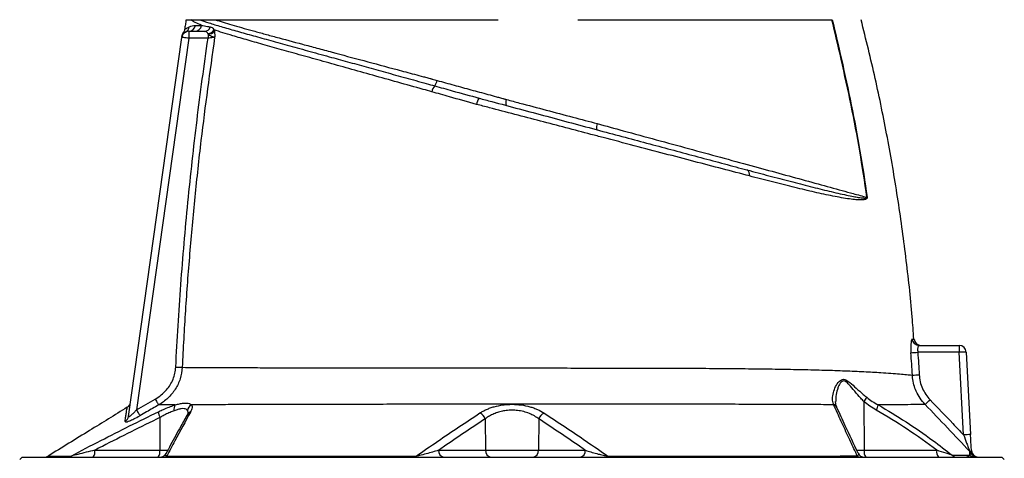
# Model space of a CAD drawing. Extents: x -35 to 1192, y 7 to 1887.
# Tile 13 of 14: x 710 to 1133, y 1401 to 1589. Entities that reach past the tile are written whole.
import ezdxf

# ---------------------------------------------------------------- set-up
doc = ezdxf.new("R2010")
doc.units = 0
doc.layers.get('0').update_dxf_attribs({"linetype": 'CONTINUOUS'})

msp = doc.modelspace()

# ---------------------------------------------------------------- linework, layer by layer
at = {"color": 7, "linetype": 'CONTINUOUS'}
for p, q in [((782.86, 1584.49), (789.6, 1584.49)), ((782.86, 1584.49), (782.86, 1581.49)), ((791.18, 1583.21), (791.07, 1583.48)), ((791.18, 1583.21), (791.18, 1581.49)), ((793.77, 1585.08), (793.88, 1584.54)), ((756.99, 1418.99), (779.89, 1581.9)), ((782.86, 1581.49), (760.42, 1421.86)), ((779.89, 1581.91), (779.88, 1581.89)), ((791.18, 1581.49), (782.86, 1581.49)), ((906.92, 1555.95), (907.26, 1555.86)), ((1096.58, 1449.49), (1113.9, 1449.49)), ((1113.9, 1449.49), (1113.9, 1446.54)), ((1113.9, 1446.54), (1096.08, 1446.54)), ((1115.76, 1411.05), (1113.9, 1446.54)), ((1116.9, 1446.64), (1118.76, 1411.16)), ((760.42, 1421.86), (768.5, 1426.46)), ((1059.9, 1424.02), (1059.83, 1424.22)), ((1072.95, 1425.4), (1073.05, 1404.43)), ((770.52, 1418.53), (770.45, 1404.43)), ((910.23, 1417.94), (910.4, 1404.43)), ((933.27, 1417.94), (933.1, 1404.43)), ((742.52, 1404.43), (770.45, 1404.43)), ((770.45, 1404.43), (773.94, 1404.43)), ((890.22, 1404.43), (910.4, 1404.43)), ((910.4, 1404.43), (933.1, 1404.43)), ((933.1, 1404.43), (953.25, 1404.43)), ((1069.78, 1404.43), (1073.05, 1404.43)), ((1073.05, 1404.43), (1104.21, 1404.43)), ((711.25, 1401.49), (710.25, 1400.49)), ((711.25, 1401.49), (1132.25, 1401.49)), ((1133.25, 1400.49), (1132.25, 1401.49))]:
    msp.add_line(p, q, dxfattribs=at)
at = {"color": 7, "linetype": 'CONTINUOUS', "flags": 128}
for points in [[(782.86, 1581.49), (782.28, 1581.57), (781.72, 1581.65), (781.21, 1581.72), (780.76, 1581.78), (780.39, 1581.83), (780.11, 1581.87), (779.94, 1581.9), (779.89, 1581.9)], [(777.32, 1440.22), (777.75, 1440.2), (778.17, 1440.18), (778.58, 1440.16), (778.96, 1440.14), (779.3, 1440.13), (779.6, 1440.11), (779.86, 1440.1), (780.06, 1440.09)], [(768.5, 1426.46), (768.75, 1426.02), (769, 1425.58), (769.23, 1425.18), (769.44, 1424.81), (769.62, 1424.49), (769.77, 1424.23), (769.88, 1424.03), (769.95, 1423.9)], [(760.42, 1421.86), (760.68, 1421.42), (760.93, 1420.98), (761.16, 1420.57), (761.37, 1420.2), (761.55, 1419.88), (761.7, 1419.62), (761.82, 1419.43), (761.89, 1419.31)], [(880.29, 1401.49), (880.34, 1401.49), (880.38, 1401.51), (880.42, 1401.55), (880.46, 1401.59), (880.5, 1401.65), (880.54, 1401.72), (880.57, 1401.81), (880.61, 1401.91)], [(963.21, 1401.49), (963.17, 1401.49), (963.12, 1401.51), (963.08, 1401.55), (963.04, 1401.59), (963, 1401.65), (962.97, 1401.72), (962.93, 1401.81), (962.89, 1401.9)]]:
    msp.add_lwpolyline(points, dxfattribs=at)
at = {"color": 7, "linetype": 'CONTINUOUS'}
for centre, radius, start, end in [((780.17, 1586.77), 2.93, 297.0306, 352.4087), ((782.82, 1587.42), 2.94, 270.7463, 352.5312), ((785.47, 1587.39), 2.9, 271.2277, 353.3971), ((789.52, 1587.23), 2.75, 271.5745, 342.1008), ((782.86, 1581.49), 3, 90, 172), ((782.96, 1582.25), 3, 143.4229, 172.0018), ((790.68, 1587.24), 3.77, 275.9599, 325.0648), ((790.92, 1587.17), 3.97, 273.8698, 318.3877), ((893.15, 1557.22), 5.98, 140.1861, 167.5264), ((883.14, 1564.86), 6.62, 324.8544, 347.0424), ((912.47, 1552.21), 6.02, 143.8276, 171.4575), ((922.87, 1553.71), 3.84, 157.1781, 195.7693), ((961.98, 1543.29), 3.89, 156.832, 196.3062), ((1021.58, 1522.96), 2.26, 343.6891, 60.3787), ((1075.39, 1499.45), 13.74, 94.4284, 94.8287), ((1096.59, 1452.47), 2.99, 184.1619, 269.7896), ((1097.45, 1452.49), 3, 184.3854, 269.5595), ((1113.9, 1446.49), 3, 3, 90), ((1091.27, 1508.79), 62.44, 271.7144, 274.4188), ((1116.9, 1403.65), 43, 90.0031, 93.9987), ((1092.62, 1499.04), 62.29, 271.0305, 273.742), ((1067.11, 1430.45), 7.72, 319.1815, 335.2745), ((1048.69, 1480.2), 75.47, 312.0371, 314.2717), ((754.87, 1425.46), 3, 301.6568, 351.9998), ((779.41, 1422.17), 2.92, 142.4842, 194.5441), ((785.44, 1421.26), 3.07, 117.5595, 176.095), ((1059.21, 1422.06), 2.25, 25.0265, 74.0393), ((1059.28, 1421.83), 2.27, 25.6, 74.2623), ((1073.15, 1424.79), 5.99, 328.6399, 352.0223), ((754.11, 1419.41), 2.91, 298.7339, 351.8274), ((774.88, 1420.96), 4.99, 179.1275, 209.1426), ((784.41, 1418.6), 2.41, 108.0929, 149.8682), ((906.27, 1416.68), 4.16, 17.6332, 65.6075), ((937.23, 1416.67), 4.16, 114.3491, 162.3407), ((1118.76, 1368.13), 43.03, 90.0046, 93.9972), ((739.11, 1403.76), 3.48, 319.2953, 11.1945), ((767.03, 1403.76), 3.48, 319.2951, 11.1947), ((892.86, 1404.1), 2.66, 172.6994, 258.7747), ((913.04, 1404.1), 2.66, 172.6992, 258.775), ((930.46, 1404.1), 2.66, 281.2253, 7.3005), ((950.61, 1404.1), 2.66, 281.2253, 7.3005), ((1076.46, 1403.76), 3.48, 168.8055, 220.7053), ((1107.63, 1403.76), 3.48, 168.8061, 220.7047), ((720.9, 1404.49), 3, 270.0004, 301.6739), ((730.83, 1404.23), 2.75, 270.099, 302.9812), ((770.52, 1404.49), 3, 270.003, 332.7628), ((772.26, 1403.32), 1.83, 270.8457, 310.0998), ((1071.39, 1403.35), 1.86, 226.2512, 268.9048), ((1073.15, 1404.49), 3, 204.8649, 270), ((1112.85, 1404.25), 2.77, 225.63, 269.7594), ((1116.26, 1401.89), 2.98, 25.8978, 43.8293), ((1120.59, 1404.43), 2.95, 223.5063, 269.9312), ((1121.64, 1404.48), 3, 205.5211, 269.9827), ((1122.11, 1404.49), 3, 183, 270)]:
    msp.add_arc(centre, radius, start, end, dxfattribs=at)
for points, knots in [([(781.75, 1589.49), (781.64, 1588.79), (781.42, 1587.39), (781.2, 1586), (781.09, 1585.3)], [0, 0, 0, 0, 0.500006, 1, 1, 1, 1]), ([(781.15, 1585.38), (781.2, 1585.41), (781.32, 1585.5), (782.47, 1586.08), (783.07, 1586.38)], [0, 0, 0, 0, 0.47879, 1, 1, 1, 1]), ([(781.75, 1589.49), (781.76, 1589.49), (781.77, 1589.49), (781.79, 1589.49), (781.83, 1589.49), (781.87, 1589.49), (781.93, 1589.49), (781.99, 1589.49), (782.06, 1589.49), (782.15, 1589.49), (782.24, 1589.49), (782.35, 1589.49), (782.46, 1589.49), (782.58, 1589.49), (782.72, 1589.49), (782.86, 1589.49), (783.01, 1589.49), (783.18, 1589.49), (783.35, 1589.49), (783.53, 1589.49), (783.66, 1589.49), (783.73, 1589.49)], [0, 0, 0, 0, 0.052847, 0.105648, 0.158408, 0.211131, 0.263819, 0.316478, 0.36911, 0.421719, 0.47431, 0.526885, 0.579449, 0.632005, 0.684557, 0.737109, 0.789665, 0.842228, 0.894803, 0.947392, 1, 1, 1, 1]), ([(783.07, 1586.38), (783.12, 1586.41), (783.5, 1586.6), (784.32, 1586.93), (785.26, 1587), (785.73, 1587.04)], [0, 0, 0, 0, 0.0610169, 0.5298387, 1, 1, 1, 1]), ([(783.74, 1589.49), (783.79, 1589.49), (783.89, 1589.49), (784.06, 1589.49), (784.23, 1589.49), (784.42, 1589.49), (784.61, 1589.49), (784.82, 1589.49), (785.03, 1589.49), (785.3, 1589.49), (785.65, 1589.49), (786.07, 1589.49), (786.51, 1589.49), (786.96, 1589.49), (787.29, 1589.49), (787.45, 1589.49)], [0, 0, 0, 0, 0.062765, 0.125378, 0.187847, 0.250181, 0.312385, 0.374469, 0.43644, 0.498305, 0.604244, 0.707336, 0.807625, 0.905162, 1, 1, 1, 1]), ([(788.35, 1587.05), (787.34, 1587.47), (786.45, 1587.86), (785.29, 1588.46), (784.93, 1588.66), (784.28, 1589.06), (783.99, 1589.27), (783.74, 1589.48)], [0, 0, 0, 0, 0.5, 0.5, 0.75, 0.75, 1, 1, 1, 1]), ([(785.73, 1587.04), (786.25, 1587.04), (787.05, 1587.05), (788.01, 1587.05), (788.35, 1587.05)], [0, 0, 0, 0, 0.641626, 1, 1, 1, 1]), ([(787.45, 1589.49), (787.68, 1589.49), (788.14, 1589.49), (788.83, 1589.49), (789.52, 1589.49), (789.98, 1589.49), (790.21, 1589.49)], [0, 0, 0, 0, 0.256856, 0.509136, 0.756848, 1, 1, 1, 1]), ([(787.45, 1589.49), (788.75, 1589.04), (791.34, 1588.15), (796.64, 1586.56), (802.75, 1584.8), (809.59, 1582.88), (817.01, 1580.82), (825.1, 1578.58), (833.84, 1576.16), (842.54, 1573.77), (851, 1571.43), (859.08, 1569.2), (867.44, 1566.89), (876.06, 1564.5), (883.14, 1562.55), (887.34, 1561.39), (888.56, 1561.05)], [0, 0, 0, 0, 0.0874123, 0.175009, 0.2624201, 0.3430614, 0.4220241, 0.5012667, 0.5805147, 0.6594847, 0.7222022, 0.7849874, 0.8477066, 0.9109724, 0.9742386, 1, 1, 1, 1]), ([(788.35, 1587.05), (788.78, 1586.97), (789.91, 1586.76), (791.28, 1586.53), (792.14, 1586.39)], [0, 0, 0, 0, 0.3742472, 1, 1, 1, 1]), ([(790.21, 1589.49), (790.38, 1589.49), (790.93, 1589.49), (791.87, 1589.49), (793.04, 1589.49), (793.85, 1589.49), (794.26, 1589.49)], [0, 0, 0, 0, 0.134391, 0.418341, 0.706868, 1, 1, 1, 1]), ([(792.14, 1586.39), (792.28, 1586.36), (792.67, 1586.26), (793.22, 1585.92), (793.59, 1585.35), (793.77, 1585.08)], [0, 0, 0, 0, 0.221219, 0.629109, 1, 1, 1, 1]), ([(794.26, 1589.49), (794.43, 1589.49), (794.75, 1589.49), (795.25, 1589.49), (795.75, 1589.49), (796.26, 1589.49), (796.79, 1589.49), (797.32, 1589.49), (797.86, 1589.49), (798.4, 1589.49), (798.96, 1589.49), (799.52, 1589.49), (800.1, 1589.49), (801.65, 1589.49), (804.29, 1589.49), (808.25, 1589.49), (812.49, 1589.49), (817.02, 1589.49), (821.82, 1589.49), (826.87, 1589.49), (832.17, 1589.49), (837.73, 1589.49), (843.51, 1589.49), (849.54, 1589.49), (855.76, 1589.49), (860.66, 1589.49), (864.08, 1589.49), (865.97, 1589.49), (867.87, 1589.49), (869.78, 1589.49), (871.7, 1589.49), (873.63, 1589.49), (874.93, 1589.49), (875.58, 1589.49)], [0, 0, 0, 0, 0.0102993, 0.0205958, 0.0308902, 0.0411832, 0.0514754, 0.0617677, 0.0720607, 0.0823551, 0.0926516, 0.1029509, 0.1132539, 0.123561, 0.1852491, 0.2469823, 0.3088885, 0.3707352, 0.4328642, 0.4950081, 0.5572516, 0.6195486, 0.6825026, 0.7453932, 0.808835, 0.8722821, 0.8905187, 0.9087516, 0.9269848, 0.9452223, 0.963468, 0.9817259, 1, 1, 1, 1]), ([(794.26, 1589.49), (795.33, 1589.11), (796.46, 1588.74), (798.85, 1588.01), (800.1, 1587.63), (804.07, 1586.49), (806.96, 1585.68), (810.9, 1584.6), (811.71, 1584.38), (813.35, 1583.93), (814.19, 1583.7), (816.74, 1583), (818.5, 1582.53), (823.92, 1581.06), (827.74, 1580.03), (833.79, 1578.4), (835.85, 1577.84), (839.03, 1576.99), (840.11, 1576.7), (842.27, 1576.11), (843.36, 1575.82), (848.85, 1574.34), (853.37, 1573.13), (862.69, 1570.63), (867.47, 1569.34), (874.85, 1567.36), (877.35, 1566.69), (881.14, 1565.67), (882.41, 1565.33), (884.32, 1564.82), (885.28, 1564.56), (886.4, 1564.26), (886.88, 1564.13), (887.2, 1564.05), (887.36, 1564), (887.52, 1563.96)], [0, 0, 0, 0, 0.0625, 0.0625, 0.125, 0.125, 0.25, 0.25, 0.28125, 0.28125, 0.3125, 0.3125, 0.375, 0.375, 0.5, 0.5, 0.5625, 0.5625, 0.59375, 0.59375, 0.625, 0.625, 0.75, 0.75, 0.875, 0.875, 0.9375, 0.9375, 0.96875, 0.96875, 0.984375, 0.992187, 0.996094, 0.996094, 1, 1, 1, 1]), ([(875.58, 1589.49), (875.85, 1589.49), (876.4, 1589.49), (877.22, 1589.49), (878.05, 1589.49), (878.87, 1589.49), (879.7, 1589.49), (880.53, 1589.49), (881.37, 1589.49), (882.2, 1589.49), (883.04, 1589.49), (883.89, 1589.49), (886.17, 1589.49), (889.94, 1589.49), (895.24, 1589.49), (900.61, 1589.49), (904.75, 1589.49), (907.64, 1589.49), (909.29, 1589.49), (910.92, 1589.49), (912.56, 1589.49), (914.19, 1589.49), (915.27, 1589.49), (915.81, 1589.49)], [0, 0, 0, 0, 0.021224, 0.0424352, 0.0636362, 0.0848294, 0.1060174, 0.1272025, 0.1483873, 0.1695743, 0.1907659, 0.2119646, 0.2331729, 0.3633143, 0.4933832, 0.6255694, 0.757735, 0.7981351, 0.8385033, 0.8788567, 0.9192126, 0.959588, 1, 1, 1, 1]), ([(949.96, 1589.49), (950.38, 1589.49), (951.24, 1589.49), (952.52, 1589.49), (953.8, 1589.49), (955.07, 1589.49), (956.34, 1589.49), (957.61, 1589.49), (958.88, 1589.49), (960.15, 1589.49), (961.41, 1589.49), (962.67, 1589.49), (963.93, 1589.49), (965.19, 1589.49), (968.75, 1589.49), (974.56, 1589.49), (982.51, 1589.49), (990.3, 1589.49), (997.91, 1589.49), (1005.32, 1589.49), (1012.49, 1589.49), (1019.41, 1589.49), (1026.07, 1589.49), (1032.43, 1589.49), (1038.48, 1589.49), (1044.2, 1589.49), (1048.3, 1589.49), (1051, 1589.49), (1052.44, 1589.49), (1053.85, 1589.49), (1055.22, 1589.49), (1056.57, 1589.49), (1057.89, 1589.49), (1058.74, 1589.49), (1059.16, 1589.49)], [0, 0, 0, 0, 0.009539, 0.019075, 0.02861, 0.038144, 0.047677, 0.057211, 0.066746, 0.076283, 0.085822, 0.095364, 0.104909, 0.114459, 0.124013, 0.186218, 0.248355, 0.310652, 0.373016, 0.435522, 0.497964, 0.560535, 0.623167, 0.685915, 0.748593, 0.811367, 0.874209, 0.892205, 0.910185, 0.928154, 0.946115, 0.964074, 0.982034, 1, 1, 1, 1]), ([(1074.24, 1513.15), (1073.25, 1519.78), (1071.29, 1533.05), (1067.5, 1552.83), (1063.4, 1571.63), (1060.58, 1583.84), (1059.16, 1589.49), (1059.16, 1589.49)], [0, 0, 0, 0, 0.258568, 0.517113, 0.775633, 0.999999, 1, 1, 1, 1]), ([(1059.28, 1589.49), (1059.28, 1589.49), (1060.68, 1583.86), (1063.49, 1571.64), (1067.59, 1552.85), (1071.38, 1533.07), (1073.35, 1519.79), (1074.33, 1513.15)], [0, 0, 0, 0, 0.000001, 0.224038, 0.482641, 0.741299, 1, 1, 1, 1]), ([(1094.36, 1452.25), (1094.14, 1455.41), (1093.33, 1467.2), (1091.05, 1487.54), (1087.54, 1513.25), (1083.13, 1538.82), (1077.96, 1564.27), (1073.82, 1581.08), (1071.75, 1589.49)], [0, 0, 0, 0, 0.068231, 0.25452, 0.440793, 0.627098, 0.813484, 1, 1, 1, 1]), ([(779.94, 1582.26), (779.94, 1582.3), (779.96, 1582.44), (779.99, 1582.66), (779.99, 1582.64), (779.99, 1582.63)], [0, 0, 0, 0, 0.2157464, 0.7377048, 1, 1, 1, 1]), ([(781.09, 1585.39), (781.06, 1585.22), (781, 1584.85), (780.8, 1584.39), (780.61, 1584.14), (780.55, 1584.04)], [0, 0, 0, 0, 0.358354, 0.761632, 1, 1, 1, 1]), ([(781.5, 1584.16), (781.35, 1584.1), (780.84, 1583.9), (780.53, 1584.04), (780.57, 1584.02), (780.58, 1584.02)], [0, 0, 0, 0, 0.261187, 0.85216, 1, 1, 1, 1]), ([(791.07, 1583.48), (790.94, 1583.72), (790.67, 1584.2), (790.15, 1584.46), (789.74, 1584.48), (789.6, 1584.49)], [0, 0, 0, 0, 0.374335, 0.771937, 1, 1, 1, 1]), ([(793.99, 1581.88), (793.99, 1581.88), (793.97, 1581.89), (793.86, 1581.9), (793.67, 1581.95), (793.35, 1582.03), (793.03, 1582.13), (792.48, 1582.34), (791.81, 1582.67), (791.37, 1583.05), (791.18, 1583.21)], [0, 0, 0, 0, 0.003678, 0.028035, 0.199677, 0.26584, 0.398445, 0.530976, 0.796973, 1, 1, 1, 1]), ([(887.31, 1558.51), (886.09, 1558.85), (881.15, 1560.23), (872.62, 1562.61), (861.93, 1565.6), (851.63, 1568.49), (841.77, 1571.25), (832.44, 1573.85), (823.7, 1576.3), (815.61, 1578.59), (808.22, 1580.7), (802.25, 1582.45), (797.43, 1583.9), (794.99, 1584.68), (793.77, 1585.08)], [0, 0, 0, 0, 0.030225, 0.122394, 0.214849, 0.307291, 0.399443, 0.491868, 0.584612, 0.677344, 0.76975, 0.864043, 0.932022, 1, 1, 1, 1]), ([(793.88, 1584.54), (793.93, 1584.23), (794, 1583.68), (794.03, 1582.88), (794.02, 1582.37), (794.01, 1582.1), (794, 1582.02), (794, 1581.95), (793.99, 1581.91), (793.99, 1581.89), (793.99, 1581.88)], [0, 0, 0, 0, 0.373727, 0.680008, 0.88258, 0.927802, 0.957274, 0.975591, 0.994624, 1, 1, 1, 1]), ([(777.32, 1440.22), (777.89, 1452.04), (778.61, 1463.85), (780.35, 1487.46), (781.36, 1499.25), (783.69, 1522.8), (784.99, 1534.56), (787.88, 1558.05), (789.47, 1569.78), (791.18, 1581.49)], [0, 0, 0, 0, 0.25, 0.25, 0.5, 0.5, 0.75, 0.75, 1, 1, 1, 1]), ([(793.99, 1581.88), (791.94, 1567.14), (788.76, 1544.31), (785.42, 1513.29), (783.19, 1488.93), (781.35, 1464.53), (780.49, 1448.24), (780.06, 1440.09)], [0, 0, 0, 0, 0.313351, 0.484994, 0.656686, 0.828317, 1, 1, 1, 1]), ([(793.99, 1581.88), (793.94, 1581.88), (793.72, 1581.85), (793.16, 1581.77), (792.24, 1581.63), (791.54, 1581.54), (791.18, 1581.49)], [0, 0, 0, 0, 0.096873, 0.394342, 0.696268, 1, 1, 1, 1]), ([(888.56, 1561.05), (891.06, 1560.35), (897.34, 1558.59), (903.76, 1556.82), (907.61, 1555.76)], [0, 0, 0, 0, 0.399668, 1, 1, 1, 1]), ([(889.59, 1563.38), (890.79, 1563.04), (892, 1562.71), (894.42, 1562.04), (895.63, 1561.71), (899.27, 1560.71), (901.7, 1560.04), (906.55, 1558.71), (908.97, 1558.04), (912.61, 1557.04), (913.82, 1556.71), (915.63, 1556.21), (916.23, 1556.04), (917.14, 1555.79), (917.44, 1555.71), (917.9, 1555.59), (918.05, 1555.54), (918.35, 1555.46), (918.5, 1555.42), (918.65, 1555.38)], [0, 0, 0, 0, 0.125, 0.125, 0.25, 0.25, 0.5, 0.5, 0.75, 0.75, 0.875, 0.875, 0.9375, 0.9375, 0.96875, 0.96875, 0.984375, 0.984375, 1, 1, 1, 1]), ([(906.51, 1553.1), (902.62, 1554.18), (896.15, 1555.98), (889.82, 1557.79), (887.31, 1558.51)], [0, 0, 0, 0, 0.602635, 1, 1, 1, 1]), ([(1023.75, 1522.33), (1019.9, 1523.34), (1012.2, 1525.36), (1000, 1528.56), (987.37, 1531.88), (974.33, 1535.3), (963.69, 1538.1), (953.87, 1540.68), (944.91, 1543.03), (933.98, 1545.9), (923, 1548.78), (913.83, 1551.18), (908.36, 1552.62), (906.51, 1553.1)], [0, 0, 0, 0, 0.112037, 0.224543, 0.337106, 0.449416, 0.561286, 0.604224, 0.691895, 0.779822, 0.867766, 0.955458, 1, 1, 1, 1]), ([(907.61, 1555.76), (909.41, 1555.28), (915.15, 1553.74), (924.89, 1551.13), (936.88, 1547.92), (948.91, 1544.7), (960.57, 1541.57), (971.69, 1538.59), (982.26, 1535.76), (992.69, 1532.96), (1002.97, 1530.21), (1013.07, 1527.5), (1019.49, 1525.78), (1022.7, 1524.92)], [0, 0, 0, 0, 0.044444, 0.141281, 0.238114, 0.337805, 0.437499, 0.529606, 0.621846, 0.714024, 0.809327, 0.904705, 1, 1, 1, 1]), ([(918.65, 1555.38), (918.65, 1555.38), (918.88, 1555.38), (919.1, 1555.29), (919.32, 1555.2)], [0, 0, 0, 0, 0.000077, 1, 1, 1, 1]), ([(919.32, 1555.2), (921.23, 1554.69), (930.75, 1552.17), (943.78, 1548.71), (954.9, 1545.75), (958.4, 1544.82)], [0, 0, 0, 0, 0.146169, 0.730844, 1, 1, 1, 1]), ([(958.4, 1544.82), (962.11, 1543.8), (970.66, 1541.47), (983.78, 1537.9), (997.76, 1534.08), (1011.36, 1530.37), (1024.36, 1526.81), (1036.54, 1523.48), (1047.98, 1520.35), (1058.64, 1517.43), (1067.4, 1515.03), (1072.28, 1513.68), (1074.24, 1513.15)], [0, 0, 0, 0, 0.080022, 0.184474, 0.288926, 0.396404, 0.503881, 0.60847, 0.71306, 0.820692, 0.928325, 1, 1, 1, 1]), ([(1022.7, 1524.92), (1025.87, 1524.08), (1032.26, 1522.38), (1041.32, 1520), (1049.97, 1517.77), (1058.06, 1515.77), (1064.15, 1514.38), (1068.21, 1513.54), (1070.31, 1513.16), (1071.67, 1512.96), (1072.57, 1512.86), (1073.16, 1512.83), (1073.55, 1512.83), (1073.84, 1512.85), (1074.03, 1512.89), (1074.16, 1512.95), (1074.22, 1513.01), (1074.24, 1513.06), (1074.24, 1513.09), (1074.24, 1513.12), (1074.24, 1513.14), (1074.24, 1513.15)], [0, 0, 0, 0, 0.155835, 0.314091, 0.472711, 0.631278, 0.789462, 0.85913, 0.905635, 0.936735, 0.957589, 0.97162, 0.981095, 0.987523, 0.993436, 0.996554, 0.998227, 0.998767, 0.999234, 0.999647, 1, 1, 1, 1]), ([(1074.33, 1513.15), (1074.34, 1513.11), (1074.34, 1513.03), (1074.33, 1512.9), (1074.27, 1512.75), (1074.16, 1512.59), (1073.97, 1512.44), (1073.71, 1512.31), (1073.34, 1512.19), (1072.78, 1512.09), (1071.93, 1512.02), (1070.62, 1512.03), (1068.61, 1512.19), (1064.69, 1512.72), (1058.74, 1513.8), (1050.78, 1515.54), (1042.24, 1517.61), (1033.25, 1519.87), (1026.9, 1521.51), (1023.75, 1522.33)], [0, 0, 0, 0, 0.00149, 0.00326, 0.005623, 0.009363, 0.015823, 0.022557, 0.03228, 0.04649, 0.067432, 0.098496, 0.1448, 0.214049, 0.371366, 0.529123, 0.686997, 0.844475, 1, 1, 1, 1]), ([(1093.61, 1452.26), (1093.56, 1452.23), (1093.42, 1452.15), (1093.23, 1451.44), (1093.09, 1450.11), (1093.04, 1448.36), (1093.11, 1447.04), (1093.14, 1446.38)], [0, 0, 0, 0, 0.142907, 0.35668, 0.569777, 0.784352, 1, 1, 1, 1]), ([(1093.61, 1452.26), (1093.86, 1452.26), (1094.35, 1452.26), (1094.42, 1452.26), (1094.45, 1452.26)], [0, 0, 0, 0, 0.4991061, 1, 1, 1, 1]), ([(1096.58, 1449.49), (1096.52, 1449.47), (1096.38, 1449.44), (1096.19, 1449.08), (1096.04, 1448.42), (1095.98, 1447.53), (1096.05, 1446.87), (1096.08, 1446.54)], [0, 0, 0, 0, 0.14656, 0.363911, 0.577016, 0.788365, 1, 1, 1, 1]), ([(768.5, 1426.46), (769.37, 1427.01), (771.14, 1428.13), (773.27, 1430.23), (774.98, 1432.53), (776.2, 1434.93), (777.05, 1437.52), (777.23, 1439.31), (777.32, 1440.22)], [0, 0, 0, 0, 0.180887, 0.367154, 0.523184, 0.683253, 0.839316, 1, 1, 1, 1]), ([(780.06, 1440.09), (779.98, 1438.42), (779.69, 1436.79), (778.93, 1434.42), (778.62, 1433.64), (777.92, 1432.14), (777.52, 1431.41), (776.64, 1430.02), (776.15, 1429.35), (775.09, 1428.06), (774.52, 1427.45), (773.33, 1426.31), (772.7, 1425.78), (771.37, 1424.78), (770.67, 1424.32), (769.95, 1423.9)], [0, 0, 0, 0, 0.25, 0.25, 0.375, 0.375, 0.5, 0.5, 0.625, 0.625, 0.75, 0.75, 0.875, 0.875, 1, 1, 1, 1]), ([(780.06, 1440.09), (781.86, 1440.08), (785.47, 1440.06), (792.08, 1440.03), (799.51, 1439.99), (807.84, 1439.96), (816.96, 1439.93), (826.79, 1439.9), (837.33, 1439.87), (848.54, 1439.85), (860.37, 1439.83), (872.63, 1439.82), (885.24, 1439.81), (898.13, 1439.81), (911.22, 1439.81), (924.39, 1439.8), (937.45, 1439.8), (950.32, 1439.8), (962.91, 1439.79), (975.24, 1439.77), (987.73, 1439.74), (1000.32, 1439.69), (1012.89, 1439.61), (1024.94, 1439.5), (1036.16, 1439.35), (1046.54, 1439.15), (1056.09, 1438.91), (1064.95, 1438.62), (1073.03, 1438.27), (1079.55, 1437.89), (1084.62, 1437.52), (1088.35, 1437.23), (1091.39, 1436.97), (1093, 1436.83), (1093.66, 1436.77), (1093.74, 1436.76)], [0, 0, 0, 0, 0.030917, 0.061889, 0.092807, 0.123949, 0.155197, 0.186448, 0.217591, 0.249432, 0.281386, 0.313339, 0.345179, 0.377121, 0.409183, 0.441237, 0.473169, 0.50461, 0.536152, 0.567736, 0.599233, 0.634363, 0.66958, 0.704795, 0.739919, 0.773174, 0.806553, 0.83997, 0.873342, 0.906591, 0.929135, 0.951751, 0.974343, 0.996854, 1, 1, 1, 1]), ([(1059.83, 1424.22), (1059.65, 1425), (1059.3, 1426.57), (1059.75, 1429.19), (1060.68, 1431.88), (1061.94, 1433.83), (1063.22, 1434.81), (1064.21, 1435.02), (1065.43, 1434.66), (1067.23, 1433.34), (1069.64, 1431.15), (1072.06, 1428.91), (1073.62, 1427.63), (1074.12, 1427.22)], [0, 0, 0, 0, 0.124492, 0.24928, 0.371719, 0.493536, 0.544786, 0.587964, 0.63118, 0.702899, 0.823014, 0.943415, 1, 1, 1, 1]), ([(1072.95, 1425.4), (1072.5, 1425.87), (1071.12, 1427.31), (1068.97, 1429.81), (1066.91, 1432.33), (1065.34, 1433.89), (1064.27, 1434.32), (1063.43, 1434.07), (1062.69, 1433.23), (1062.04, 1432.02), (1061.36, 1430.1), (1060.83, 1427.81), (1060.83, 1426.1), (1060.84, 1425.36)], [0, 0, 0, 0, 0.069961, 0.214425, 0.361282, 0.442103, 0.487815, 0.533259, 0.590062, 0.662335, 0.734805, 0.884034, 1, 1, 1, 1]), ([(1099.22, 1424.15), (1098.48, 1425), (1096.98, 1426.74), (1095.41, 1429.63), (1094.34, 1432.61), (1093.87, 1434.96), (1093.77, 1436.37), (1093.74, 1436.76)], [0, 0, 0, 0, 0.240942, 0.489135, 0.699512, 0.914746, 1, 1, 1, 1]), ([(1096.68, 1436.89), (1096.79, 1435.89), (1097.01, 1433.87), (1098.02, 1431.03), (1099.44, 1428.38), (1100.72, 1426.91), (1101.37, 1426.16)], [0, 0, 0, 0, 0.250963, 0.5104333, 0.7515614, 1, 1, 1, 1]), ([(1101.37, 1426.16), (1104.64, 1422.74), (1109.45, 1417.71), (1114.23, 1412.67), (1115.76, 1411.05)], [0, 0, 0, 0, 0.680489, 1, 1, 1, 1]), ([(756.44, 1422.91), (751.06, 1419.58), (739.74, 1412.59), (728.41, 1405.6), (722.47, 1401.93)], [0, 0, 0, 0, 0.475368, 1, 1, 1, 1]), ([(755.51, 1416.86), (755.62, 1417.59), (755.85, 1419.06), (756.11, 1420.74), (756.3, 1421.98), (756.42, 1422.76), (756.44, 1422.86), (756.44, 1422.9)], [0, 0, 0, 0, 0.202838, 0.402358, 0.60187, 0.802917, 1, 1, 1, 1]), ([(760.42, 1421.86), (760.08, 1421.47), (759.73, 1421.08), (759.21, 1420.53), (759.03, 1420.34), (758.67, 1419.99), (758.5, 1419.82), (758.15, 1419.5), (757.98, 1419.35), (757.73, 1419.15), (757.66, 1419.09), (757.51, 1418.99), (757.43, 1418.94), (757.3, 1418.87), (757.24, 1418.84), (757.14, 1418.8), (757.09, 1418.8), (757, 1418.82), (756.98, 1418.89), (756.99, 1418.99)], [0, 0, 0, 0, 0.25, 0.25, 0.375, 0.375, 0.5, 0.5, 0.625, 0.625, 0.6875, 0.6875, 0.75, 0.75, 0.8125, 0.8125, 0.875, 0.875, 1, 1, 1, 1]), ([(769.95, 1423.9), (768.21, 1422.91), (765.52, 1421.39), (762.84, 1419.85), (761.89, 1419.31)], [0, 0, 0, 0, 0.6461938, 1, 1, 1, 1]), ([(769.88, 1421.03), (770.4, 1421.28), (771.74, 1421.91), (773.86, 1422.81), (775.74, 1423.52), (776.78, 1423.85), (777.09, 1423.94)], [0, 0, 0, 0, 0.205618, 0.529609, 0.860483, 1, 1, 1, 1]), ([(777.09, 1423.94), (775.78, 1423.94), (774.52, 1423.93), (772.14, 1423.92), (771.01, 1423.91), (769.95, 1423.9)], [0, 0, 0, 0, 0.5, 0.5, 1, 1, 1, 1]), ([(776.58, 1421.43), (776.32, 1421.34), (775.45, 1421.01), (773.87, 1420.31), (772.08, 1419.4), (770.95, 1418.77), (770.52, 1418.53)], [0, 0, 0, 0, 0.137809, 0.461181, 0.792094, 1, 1, 1, 1]), ([(782.37, 1421.47), (782.19, 1421.68), (781.85, 1422.08), (780.9, 1422.36), (779.71, 1422.34), (778.27, 1422.02), (777.15, 1421.63), (776.58, 1421.43)], [0, 0, 0, 0, 0.220063, 0.4116, 0.610108, 0.802106, 1, 1, 1, 1]), ([(777.09, 1423.94), (777.72, 1424.11), (779, 1424.46), (780.65, 1424.73), (782.06, 1424.76), (783.25, 1424.52), (783.75, 1424.16), (784.02, 1423.98)], [0, 0, 0, 0, 0.192331, 0.388421, 0.583167, 0.782496, 1, 1, 1, 1]), ([(782.58, 1420.42), (782.6, 1420.54), (782.66, 1420.96), (782.49, 1421.25), (782.37, 1421.47)], [0, 0, 0, 0, 0.280812, 1, 1, 1, 1]), ([(784.02, 1423.98), (784.14, 1423.76), (784.41, 1423.27), (784.31, 1422.23), (783.88, 1421.34), (783.66, 1420.89)], [0, 0, 0, 0, 0.290783, 0.640633, 1, 1, 1, 1]), ([(1059.9, 1424.02), (1057.03, 1424.03), (1051.3, 1424.06), (1041.37, 1424.1), (1030.23, 1424.15), (1017.76, 1424.19), (1004.71, 1424.22), (991.56, 1424.23), (978.43, 1424.23), (965.4, 1424.22), (952.08, 1424.2), (938.46, 1424.2), (924.59, 1424.2), (910.58, 1424.2), (896.65, 1424.2), (882.95, 1424.19), (869.55, 1424.19), (856.54, 1424.17), (843.99, 1424.16), (832.09, 1424.14), (820.91, 1424.11), (810.48, 1424.08), (800.82, 1424.05), (791.85, 1424.01), (786.65, 1423.99), (784.02, 1423.98)], [0, 0, 0, 0, 0.039561, 0.079123, 0.126113, 0.173236, 0.220365, 0.267364, 0.310043, 0.352843, 0.395597, 0.438213, 0.481793, 0.525538, 0.569293, 0.612885, 0.656242, 0.699753, 0.743264, 0.786622, 0.829037, 0.871597, 0.914156, 0.956569, 1, 1, 1, 1]), ([(907.99, 1420.47), (908.41, 1420.75), (908.87, 1421.01), (909.81, 1421.52), (910.3, 1421.76), (911.33, 1422.21), (911.86, 1422.42), (912.69, 1422.72), (912.97, 1422.82), (913.55, 1423), (913.84, 1423.09), (915.32, 1423.5), (916.56, 1423.76), (918.49, 1424.02), (919.15, 1424.08), (920.46, 1424.17), (921.78, 1424.21), (923.09, 1424.17), (924.4, 1424.08), (925.06, 1424.01), (926.99, 1423.75), (928.21, 1423.49), (929.68, 1423.08), (929.97, 1422.99), (930.54, 1422.81), (930.83, 1422.71), (931.66, 1422.41), (932.19, 1422.2), (933.72, 1421.52), (934.66, 1421.01), (935.51, 1420.46)], [0, 0, 0, 0, 0.0625, 0.0625, 0.125, 0.125, 0.1875, 0.1875, 0.21875, 0.21875, 0.25, 0.25, 0.375, 0.375, 0.4375, 0.4375, 0.5, 0.5625, 0.5625, 0.625, 0.625, 0.75, 0.75, 0.78125, 0.78125, 0.8125, 0.8125, 0.875, 0.875, 1, 1, 1, 1]), ([(933.27, 1417.94), (932.66, 1418.36), (931.45, 1419.22), (929.25, 1420.28), (926.8, 1421.09), (924.25, 1421.57), (921.69, 1421.71), (919.3, 1421.56), (917.04, 1421.15), (914.91, 1420.53), (912.94, 1419.68), (911.38, 1418.79), (910.55, 1418.17), (910.23, 1417.94)], [0, 0, 0, 0, 0.103443, 0.206786, 0.309154, 0.411406, 0.502027, 0.592649, 0.677663, 0.762732, 0.853734, 0.944802, 1, 1, 1, 1]), ([(1070.1, 1402), (1069.87, 1402.5), (1068.66, 1405.09), (1066.35, 1410.03), (1063.18, 1416.85), (1060.99, 1421.63), (1059.9, 1424.02)], [0, 0, 0, 0, 0.06815, 0.35549, 0.677813, 1, 1, 1, 1]), ([(1061.25, 1423.01), (1061.14, 1423.31), (1060.9, 1423.95), (1060.76, 1424.78), (1060.79, 1425.32), (1060.79, 1425.36)], [0, 0, 0, 0, 0.443555, 0.959352, 1, 1, 1, 1]), ([(1061.34, 1422.81), (1061.32, 1422.85), (1061.29, 1422.91), (1061.26, 1422.98), (1061.25, 1423)], [0, 0, 0, 0, 0.700513, 1, 1, 1, 1]), ([(1070.42, 1403.23), (1068.59, 1407.12), (1065.55, 1413.59), (1062.53, 1420.19), (1061.34, 1422.82)], [0, 0, 0, 0, 0.60313, 1, 1, 1, 1]), ([(1104.21, 1404.43), (1100.06, 1407.58), (1095.83, 1410.6), (1087.18, 1416.36), (1082.77, 1419.1), (1078.26, 1421.67)], [0, 0, 0, 0, 0.5, 0.5, 1, 1, 1, 1]), ([(1099.22, 1424.15), (1099.04, 1424.14), (1098.83, 1424.14), (1098.4, 1424.13), (1098.16, 1424.13), (1097.42, 1424.11), (1096.86, 1424.1), (1095, 1424.07), (1093.52, 1424.05), (1090.94, 1424.01), (1090.02, 1424), (1088.56, 1423.99), (1088.05, 1423.98), (1087.02, 1423.98), (1086.5, 1423.97), (1083.83, 1423.96), (1081.54, 1423.96), (1079.08, 1423.96)], [0, 0, 0, 0, 0.0625, 0.0625, 0.125, 0.125, 0.25, 0.25, 0.5, 0.5, 0.625, 0.625, 0.6875, 0.6875, 0.75, 0.75, 1, 1, 1, 1]), ([(1079.08, 1423.96), (1083.1, 1421.57), (1091.13, 1416.8), (1101.68, 1409.44), (1108.15, 1404.42), (1110.92, 1402.28)], [0, 0, 0, 0, 0.364123, 0.727926, 1, 1, 1, 1]), ([(732.33, 1401.93), (736.57, 1404.18), (748.99, 1410.76), (761.59, 1416.96), (769.88, 1421.03)], [0, 0, 0, 0, 0.3417969, 1, 1, 1, 1]), ([(770.52, 1418.53), (762.24, 1414.45), (752.87, 1409.84), (743.61, 1405), (742.52, 1404.43)], [0, 0, 0, 0, 0.883029, 1, 1, 1, 1]), ([(755.51, 1416.86), (755.53, 1416.77), (755.58, 1416.59), (756.29, 1416.68), (757.55, 1417.12), (759.46, 1417.97), (760.99, 1418.81), (761.89, 1419.31)], [0, 0, 0, 0, 0.142737, 0.31783, 0.492343, 0.70315, 1, 1, 1, 1]), ([(782.33, 1419.81), (781.36, 1418.11), (778.94, 1413.85), (775.9, 1408.25), (773.83, 1404.32), (773.2, 1403.12)], [0, 0, 0, 0, 0.314153, 0.790757, 1, 1, 1, 1]), ([(783.66, 1420.89), (781.41, 1416.81), (777.99, 1410.62), (774.6, 1404.13), (773.44, 1401.92)], [0, 0, 0, 0, 0.658559, 1, 1, 1, 1]), ([(782.63, 1420.48), (782.62, 1420.47), (782.62, 1420.45), (782.53, 1420.18), (782.37, 1419.89), (782.3, 1419.79)], [0, 0, 0, 0, 0.322742, 0.745921, 1, 1, 1, 1]), ([(880.61, 1401.91), (883.68, 1404.07), (892.74, 1410.44), (901.92, 1416.48), (907.99, 1420.47)], [0, 0, 0, 0, 0.339181, 1, 1, 1, 1]), ([(910.23, 1417.94), (904.21, 1413.95), (897.52, 1409.52), (890.89, 1404.9), (890.22, 1404.43)], [0, 0, 0, 0, 0.899641, 1, 1, 1, 1]), ([(953.25, 1404.43), (952.59, 1404.89), (945.97, 1409.5), (939.29, 1413.94), (933.27, 1417.94)], [0, 0, 0, 0, 0.099247, 1, 1, 1, 1]), ([(935.51, 1420.46), (941.58, 1416.47), (950.76, 1410.42), (959.82, 1404.06), (962.89, 1401.9)], [0, 0, 0, 0, 0.660846, 1, 1, 1, 1]), ([(1115.76, 1411.05), (1116.2, 1409.86), (1116.89, 1408.01), (1117.7, 1405.84), (1118.12, 1404.71), (1118.31, 1404.23), (1118.38, 1404.03), (1118.4, 1403.98), (1118.41, 1403.95)], [0, 0, 0, 0, 0.448431, 0.694807, 0.856925, 0.932299, 0.960962, 1, 1, 1, 1]), ([(1119.12, 1404.33), (1119.08, 1405.07), (1119, 1406.46), (1118.88, 1408.82), (1118.8, 1410.37), (1118.76, 1411.16)], [0, 0, 0, 0, 0.357561, 0.673594, 1, 1, 1, 1]), ([(742.52, 1404.43), (741.27, 1404.14), (738.76, 1403.56), (735.6, 1402.79), (733.49, 1402.25), (732.59, 1402.01), (732.36, 1401.94), (732.33, 1401.93)], [0, 0, 0, 0, 0.3428112, 0.6850201, 0.8982465, 0.984345, 1, 1, 1, 1]), ([(890.22, 1404.43), (889.38, 1404.18), (887.68, 1403.66), (884.96, 1402.9), (882.73, 1402.34), (881.24, 1402.02), (880.76, 1401.93), (880.61, 1401.91)], [0, 0, 0, 0, 0.298743, 0.599395, 0.879095, 0.961389, 1, 1, 1, 1]), ([(953.25, 1404.43), (953.45, 1404.37), (954.41, 1404.08), (956.21, 1403.55), (958.56, 1402.89), (960.63, 1402.37), (962.04, 1402.05), (962.73, 1401.93), (962.89, 1401.9)], [0, 0, 0, 0, 0.070086, 0.342417, 0.616307, 0.824548, 0.959309, 1, 1, 1, 1]), ([(1110.92, 1402.28), (1110.59, 1402.4), (1109.82, 1402.68), (1107.55, 1403.42), (1105.57, 1404.02), (1104.21, 1404.43)], [0, 0, 0, 0, 0.194552, 0.450243, 1, 1, 1, 1]), ([(722.47, 1401.93), (722.47, 1401.93), (723.3, 1401.93), (725.76, 1401.93), (726.79, 1401.93), (729.26, 1401.93), (730.69, 1401.93), (732.33, 1401.93)], [0, 0, 0, 0, 0.5, 0.5, 0.75, 0.75, 1, 1, 1, 1]), ([(773.44, 1401.92), (773.38, 1401.94), (773.12, 1402.06), (772.97, 1402.38), (772.98, 1402.75), (773.16, 1403.01), (773.22, 1403.09)], [0, 0, 0, 0, 0.0802122, 0.3642816, 0.8021212, 1, 1, 1, 1]), ([(773.44, 1401.92), (775.91, 1401.92), (781.3, 1401.92), (790.26, 1401.91), (800.28, 1401.91), (810.89, 1401.91), (821.62, 1401.91), (832.33, 1401.91), (842.98, 1401.91), (853.95, 1401.91), (864.65, 1401.91), (873.57, 1401.91), (878.73, 1401.91), (880.61, 1401.91)], [0, 0, 0, 0, 0.086593, 0.189074, 0.291555, 0.395806, 0.500057, 0.592877, 0.685698, 0.779824, 0.873951, 0.954173, 1, 1, 1, 1]), ([(962.89, 1401.9), (966.39, 1401.9), (974.08, 1401.9), (985.76, 1401.9), (997.94, 1401.91), (1009.86, 1401.91), (1021.06, 1401.92), (1031.47, 1401.93), (1041.16, 1401.94), (1050.46, 1401.96), (1058.78, 1401.97), (1065.28, 1401.99), (1068.77, 1402), (1070.1, 1402)], [0, 0, 0, 0, 0.085381, 0.188019, 0.290657, 0.395079, 0.499502, 0.593021, 0.686541, 0.781407, 0.876272, 0.953068, 1, 1, 1, 1]), ([(1070.41, 1403.22), (1070.43, 1403.19), (1070.58, 1403), (1070.58, 1402.63), (1070.55, 1402.23), (1070.17, 1402.04), (1070.1, 1402)], [0, 0, 0, 0, 0.057514, 0.44119, 0.892048, 1, 1, 1, 1]), ([(1110.92, 1402.28), (1112.05, 1402.29), (1114.21, 1402.33), (1116.69, 1402.37), (1117.87, 1402.39), (1118.45, 1402.4)], [0, 0, 0, 0, 0.358679, 0.67891, 1, 1, 1, 1]), ([(1116.42, 1401.49), (1116.84, 1401.49), (1117.23, 1401.58), (1117.91, 1401.9), (1118.2, 1402.12), (1118.45, 1402.4)], [0, 0, 0, 0, 0.5, 0.5, 1, 1, 1, 1]), ([(1118.45, 1402.4), (1118.44, 1402.72), (1118.43, 1403.31), (1118.42, 1403.75), (1118.41, 1403.95)], [0, 0, 0, 0, 0.546813, 1, 1, 1, 1]), ([(1118.45, 1402.4), (1118.59, 1402.56), (1118.69, 1402.7), (1118.85, 1402.96), (1118.9, 1403.09), (1118.94, 1403.19)], [0, 0, 0, 0, 0.5, 0.5, 1, 1, 1, 1]), ([(1118.94, 1403.19), (1118.95, 1403.27), (1118.97, 1403.41), (1119.09, 1403.89), (1119.11, 1404.18), (1119.12, 1404.33)], [0, 0, 0, 0, 0.3253332, 0.6594594, 1, 1, 1, 1])]:
    msp.add_open_spline(points, degree=3, knots=knots, dxfattribs=at)
for points in [[(887.52, 1563.96), (888.21, 1563.77), (888.9, 1563.57), (889.59, 1563.38)], [(1093.74, 1436.76), (1093.56, 1439.97), (1093.36, 1443.18), (1093.14, 1446.38)], [(1096.08, 1446.54), (1096.3, 1443.32), (1096.5, 1440.11), (1096.68, 1436.89)], [(1074.12, 1427.22), (1075.68, 1425.96), (1077.34, 1424.89), (1079.08, 1423.96)], [(1078.26, 1421.67), (1076.38, 1422.75), (1074.6, 1423.97), (1072.95, 1425.4)], [(1118.41, 1403.95), (1112.04, 1410.71), (1105.64, 1417.44), (1099.22, 1424.15)]]:
    msp.add_open_spline(points, degree=3, dxfattribs=at)

doc.saveas('drawing.dxf')
